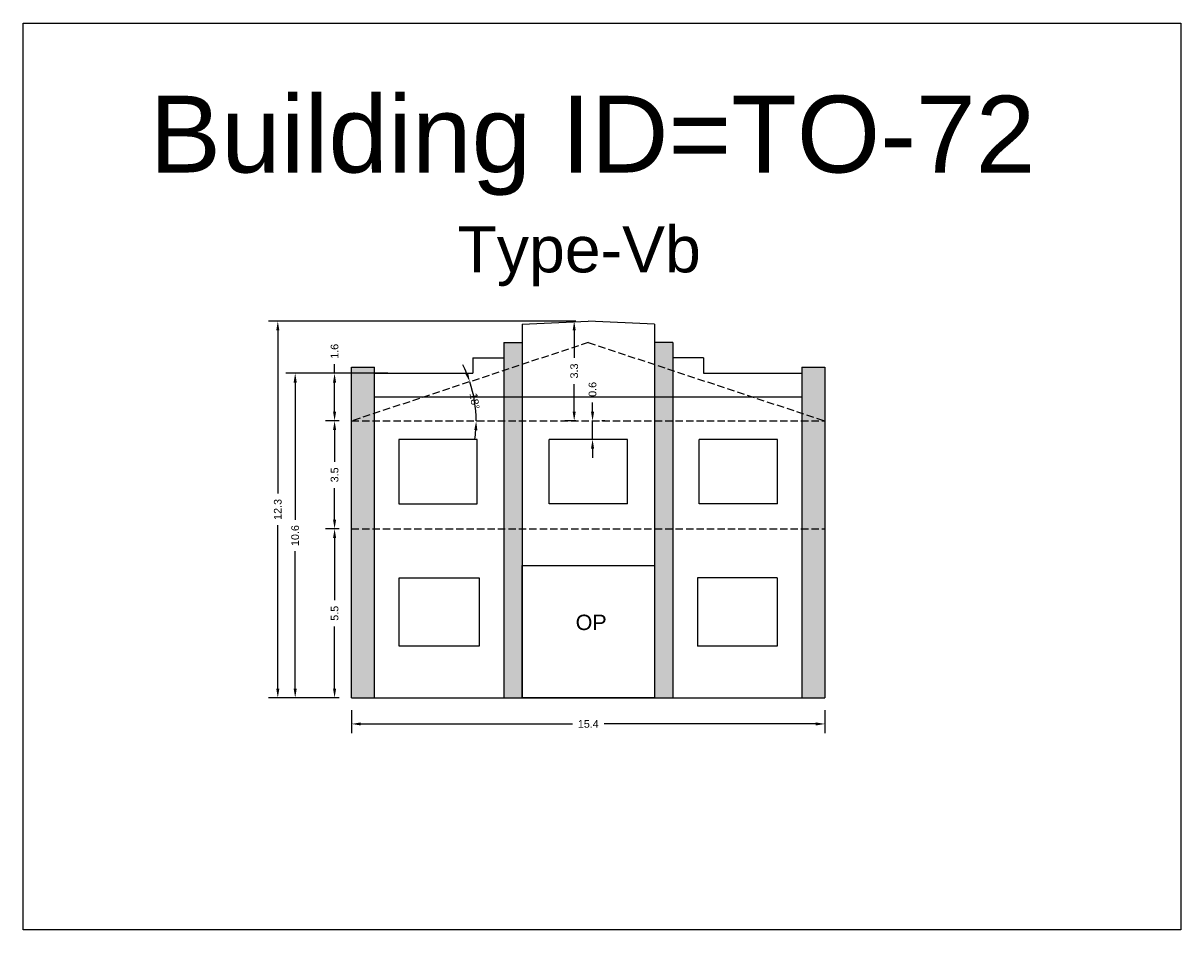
# Model space of a CAD drawing. Header units: metres. Extents: x 3416649 to 3417130, y -6713042 to -6712690.
# Tile 2 of 70: x 3416699 to 3416737, y -6713042 to -6713013. Entities that reach past the tile are written whole.
import ezdxf

# ---------------------------------------------------------------- set-up
doc = ezdxf.new("R2010")
doc.units = ezdxf.units.M
doc.linetypes.add('ACAD_ISO02W100', pattern=[15, 12, -3])
doc.layers.add('Dotted', color=7, linetype='ACAD_ISO02W100', plot=False)
doc.styles.get("Standard").update_dxf_attribs({"font": 'arial.ttf'})
doc.dimstyles.new('ISO-25', dxfattribs={"dimtxt": 0.25, "dimasz": 0.3, "dimexe": 0.3, "dimexo": 0.4, "dimgap": 0.2, "dimtad": 0, "dimdec": 1, "dimdsep": 46, "dimtxsty": 'Standard', "dimcen": 2.5, "dimadec": 0, "dimazin": 0, "dimtfac": 1, "dimtdec": 1, "dimtmove": 0, "dimatfit": 3, "dimfxl": 1, "dimarcsym": 0})

# ---------------------------------------------------------------- blocks, each defined once
blk = doc.blocks.new('*D566')
at = {"color": 0, "lineweight": -2, "transparency": 16777216}
for start, end in [(22.5648, 26.8062), (360, 18.3233), (351.517, 355.7585)]:
    blk.add_arc((3416710.083, -6713025.742), 4.053, start, end, dxfattribs=at)
at = {"color": 0, "transparency": 16777216}
for points in [[(3416713.873, -6713024.169), (3416713.779, -6713024.204), (3416713.931, -6713024.468)], [(3416714.075, -6713026.04), (3416714.175, -6713026.044), (3416714.136, -6713025.742)]]:
    blk.add_solid(points, dxfattribs=at)
at = {"layer": 'Defpoints', "color": 0, "transparency": 16777216}
for p in [(3416717.783, -6713023.192), (3416714.113, -6713025.311), (3416710.083, -6713025.742), (3416710.083, -6713025.742), (3416725.483, -6713025.742)]:
    blk.add_point(p, dxfattribs=at)
at = {"color": 0, "transparency": 16777216, "insert": (3416714.085, -6713025.097), "char_height": 0.25, "attachment_point": 5, "rotation": 279.1616}
blk.add_mtext('18°', dxfattribs=at)
blk = doc.blocks.new('*D567')
at = {"color": 0, "lineweight": -2, "transparency": 16777216}
for p, q in [((3416709.683, -6713025.742), (3416709.23, -6713025.742)), ((3416709.53, -6713026.042), (3416709.53, -6713027.069)), ((3416709.53, -6713028.952), (3416709.53, -6713027.926)), ((3416709.683, -6713029.252), (3416709.23, -6713029.252))]:
    blk.add_line(p, q, dxfattribs=at)
at = {"color": 0, "transparency": 16777216}
for points in [[(3416709.48, -6713026.042), (3416709.58, -6713026.042), (3416709.53, -6713025.742)], [(3416709.48, -6713028.952), (3416709.58, -6713028.952), (3416709.53, -6713029.252)]]:
    blk.add_solid(points, dxfattribs=at)
at = {"layer": 'Defpoints', "color": 0, "transparency": 16777216}
for p in [(3416709.53, -6713025.742), (3416710.083, -6713025.742), (3416710.083, -6713029.252)]:
    blk.add_point(p, dxfattribs=at)
at = {"color": 0, "transparency": 16777216, "insert": (3416709.53, -6713027.497), "char_height": 0.25, "attachment_point": 5, "rotation": 90}
blk.add_mtext('3.5', dxfattribs=at)
blk = doc.blocks.new('*D568')
at = {"color": 0, "lineweight": -2, "transparency": 16777216}
for p, q in [((3416709.683, -6713029.252), (3416709.23, -6713029.252)), ((3416709.53, -6713029.552), (3416709.53, -6713031.574)), ((3416709.53, -6713034.452), (3416709.53, -6713032.431)), ((3416709.683, -6713034.752), (3416709.23, -6713034.752))]:
    blk.add_line(p, q, dxfattribs=at)
at = {"color": 0, "transparency": 16777216}
for points in [[(3416709.48, -6713029.552), (3416709.58, -6713029.552), (3416709.53, -6713029.252)], [(3416709.48, -6713034.452), (3416709.58, -6713034.452), (3416709.53, -6713034.752)]]:
    blk.add_solid(points, dxfattribs=at)
at = {"layer": 'Defpoints', "color": 0, "transparency": 16777216}
for p in [(3416709.53, -6713029.252), (3416710.083, -6713029.252), (3416710.083, -6713034.752)]:
    blk.add_point(p, dxfattribs=at)
at = {"color": 0, "transparency": 16777216, "insert": (3416709.53, -6713032.002), "char_height": 0.25, "attachment_point": 5, "rotation": 90}
blk.add_mtext('5.5', dxfattribs=at)
blk = doc.blocks.new('*D569')
at = {"color": 0, "lineweight": -2, "transparency": 16777216}
for p, q in [((3416717.922, -6713025.442), (3416717.922, -6713025.142)), ((3416717.922, -6713026.342), (3416717.922, -6713025.742)), ((3416718.322, -6713025.742), (3416718.222, -6713025.742)), ((3416718.322, -6713026.342), (3416718.222, -6713026.342)), ((3416717.922, -6713026.642), (3416717.922, -6713026.942))]:
    blk.add_line(p, q, dxfattribs=at)
at = {"color": 0, "transparency": 16777216}
for points in [[(3416717.872, -6713025.442), (3416717.972, -6713025.442), (3416717.922, -6713025.742)], [(3416717.872, -6713026.642), (3416717.972, -6713026.642), (3416717.922, -6713026.342)]]:
    blk.add_solid(points, dxfattribs=at)
at = {"layer": 'Defpoints', "color": 0, "transparency": 16777216}
for p in [(3416717.922, -6713025.742), (3416717.922, -6713025.742), (3416717.922, -6713026.342)]:
    blk.add_point(p, dxfattribs=at)
at = {"color": 0, "transparency": 16777216, "insert": (3416717.922, -6713024.715), "char_height": 0.25, "attachment_point": 5, "rotation": 90}
blk.add_mtext('0.6', dxfattribs=at)
blk = doc.blocks.new('*D570')
at = {"color": 0, "lineweight": -2, "transparency": 16777216}
for p, q in [((3416711.258, -6713024.192), (3416707.949, -6713024.192)), ((3416708.249, -6713024.492), (3416708.249, -6713028.959)), ((3416708.249, -6713034.452), (3416708.249, -6713029.985)), ((3416709.683, -6713034.752), (3416707.949, -6713034.752))]:
    blk.add_line(p, q, dxfattribs=at)
at = {"color": 0, "transparency": 16777216}
for points in [[(3416708.199, -6713024.492), (3416708.299, -6713024.492), (3416708.249, -6713024.192)], [(3416708.199, -6713034.452), (3416708.299, -6713034.452), (3416708.249, -6713034.752)]]:
    blk.add_solid(points, dxfattribs=at)
at = {"layer": 'Defpoints', "color": 0, "transparency": 16777216}
for p in [(3416708.249, -6713024.192), (3416711.658, -6713024.192), (3416710.083, -6713034.752)]:
    blk.add_point(p, dxfattribs=at)
at = {"color": 0, "transparency": 16777216, "insert": (3416708.249, -6713029.472), "char_height": 0.25, "attachment_point": 5, "rotation": 90}
blk.add_mtext('10.6', dxfattribs=at)
blk = doc.blocks.new('*D571')
at = {"color": 0, "lineweight": -2, "transparency": 16777216}
for p, q in [((3416709.53, -6713024.192), (3416709.53, -6713023.892)), ((3416711.258, -6713024.192), (3416709.23, -6713024.192)), ((3416709.53, -6713025.442), (3416709.53, -6713024.492)), ((3416709.683, -6713025.742), (3416709.23, -6713025.742))]:
    blk.add_line(p, q, dxfattribs=at)
at = {"color": 0, "transparency": 16777216}
for points in [[(3416709.48, -6713024.492), (3416709.58, -6713024.492), (3416709.53, -6713024.192)], [(3416709.48, -6713025.442), (3416709.58, -6713025.442), (3416709.53, -6713025.742)]]:
    blk.add_solid(points, dxfattribs=at)
at = {"layer": 'Defpoints', "color": 0, "transparency": 16777216}
for p in [(3416709.53, -6713024.192), (3416711.658, -6713024.192), (3416710.083, -6713025.742)]:
    blk.add_point(p, dxfattribs=at)
at = {"color": 0, "transparency": 16777216, "insert": (3416709.53, -6713023.477), "char_height": 0.25, "attachment_point": 5, "rotation": 90}
blk.add_mtext('1.6', dxfattribs=at)
blk = doc.blocks.new('*D572')
at = {"color": 0, "lineweight": -2, "transparency": 16777216}
for p, q in [((3416717.383, -6713022.492), (3416717.025, -6713022.492)), ((3416717.325, -6713022.792), (3416717.325, -6713023.69)), ((3416717.325, -6713025.442), (3416717.325, -6713024.545)), ((3416717.383, -6713025.742), (3416717.025, -6713025.742))]:
    blk.add_line(p, q, dxfattribs=at)
at = {"color": 0, "transparency": 16777216}
for points in [[(3416717.275, -6713022.792), (3416717.375, -6713022.792), (3416717.325, -6713022.492)], [(3416717.275, -6713025.442), (3416717.375, -6713025.442), (3416717.325, -6713025.742)]]:
    blk.add_solid(points, dxfattribs=at)
at = {"layer": 'Defpoints', "color": 0, "transparency": 16777216}
for p in [(3416717.783, -6713022.492), (3416717.325, -6713025.742), (3416717.783, -6713025.742)]:
    blk.add_point(p, dxfattribs=at)
at = {"color": 0, "transparency": 16777216, "insert": (3416717.325, -6713024.117), "char_height": 0.25, "attachment_point": 5, "rotation": 90}
blk.add_mtext('3.3', dxfattribs=at)
blk = doc.blocks.new('*D573')
at = {"color": 0, "lineweight": -2, "transparency": 16777216}
for p, q in [((3416710.083, -6713035.152), (3416710.083, -6713035.903)), ((3416725.483, -6713035.152), (3416725.483, -6713035.903)), ((3416710.383, -6713035.603), (3416717.27, -6713035.603)), ((3416725.183, -6713035.603), (3416718.295, -6713035.603))]:
    blk.add_line(p, q, dxfattribs=at)
at = {"color": 0, "transparency": 16777216}
for points in [[(3416710.383, -6713035.553), (3416710.383, -6713035.653), (3416710.083, -6713035.603)], [(3416725.183, -6713035.553), (3416725.183, -6713035.653), (3416725.483, -6713035.603)]]:
    blk.add_solid(points, dxfattribs=at)
at = {"layer": 'Defpoints', "color": 0, "transparency": 16777216}
for p in [(3416710.083, -6713034.752), (3416725.483, -6713034.752), (3416725.483, -6713035.603)]:
    blk.add_point(p, dxfattribs=at)
at = {"color": 0, "transparency": 16777216, "insert": (3416717.783, -6713035.603), "char_height": 0.25, "attachment_point": 5}
blk.add_mtext('15.4', dxfattribs=at)
blk = doc.blocks.new('*D574')
at = {"color": 0, "lineweight": -2, "transparency": 16777216}
for p, q in [((3416717.383, -6713022.492), (3416707.383, -6713022.492)), ((3416707.683, -6713022.792), (3416707.683, -6713028.109)), ((3416707.683, -6713034.452), (3416707.683, -6713029.135)), ((3416709.683, -6713034.752), (3416707.383, -6713034.752))]:
    blk.add_line(p, q, dxfattribs=at)
at = {"color": 0, "transparency": 16777216}
for points in [[(3416707.633, -6713022.792), (3416707.733, -6713022.792), (3416707.683, -6713022.492)], [(3416707.633, -6713034.452), (3416707.733, -6713034.452), (3416707.683, -6713034.752)]]:
    blk.add_solid(points, dxfattribs=at)
at = {"layer": 'Defpoints', "color": 0, "transparency": 16777216}
for p in [(3416707.683, -6713022.492), (3416717.783, -6713022.492), (3416710.083, -6713034.752)]:
    blk.add_point(p, dxfattribs=at)
at = {"color": 0, "transparency": 16777216, "insert": (3416707.683, -6713028.622), "char_height": 0.25, "attachment_point": 5, "rotation": 90}
blk.add_mtext('12.3', dxfattribs=at)

msp = doc.modelspace()

# ---------------------------------------------------------------- hatches: boundary and pattern name
h = msp.add_hatch(color=256)
h.dxf.hatch_style = 1
h.paths.add_polyline_path([(3416710.083, -6713029.252), (3416710.833, -6713029.252), (3416710.833, -6713034.752), (3416710.083, -6713034.752)])
h.paths.add_polyline_path([(3416710.083, -6713025.742), (3416710.833, -6713025.742), (3416710.833, -6713029.252), (3416710.083, -6713029.252)])
h.paths.add_polyline_path([(3416710.083, -6713023.992), (3416710.833, -6713023.992), (3416710.833, -6713025.494), (3416710.083, -6713025.742)])
h.paths.add_polyline_path([(3416710.833, -6713025.494), (3416710.833, -6713025.742), (3416710.083, -6713025.742)], flags=17)
h.paths.add_polyline_path([(3416715.033, -6713024.962), (3416715.633, -6713024.962), (3416715.633, -6713025.742), (3416715.033, -6713025.742)])
h.paths.add_polyline_path([(3416715.033, -6713024.103), (3416715.633, -6713023.904), (3416715.633, -6713024.962), (3416715.033, -6713024.962)])
h.paths.add_polyline_path([(3416715.033, -6713023.192), (3416715.633, -6713023.192), (3416715.633, -6713023.904), (3416715.033, -6713024.103), (3416715.033, -6713023.692)])
h.paths.add_polyline_path([(3416715.033, -6713025.742), (3416715.633, -6713025.742), (3416715.633, -6713029.252), (3416715.033, -6713029.252)])
h.paths.add_polyline_path([(3416715.033, -6713029.252), (3416715.633, -6713029.252), (3416715.633, -6713034.752), (3416715.033, -6713034.752)])
h = msp.add_hatch(color=256)
h.dxf.hatch_style = 1
h.paths.add_polyline_path([(3416725.483, -6713029.252), (3416724.733, -6713029.252), (3416724.733, -6713034.752), (3416725.483, -6713034.752)])
h.paths.add_polyline_path([(3416725.483, -6713025.742), (3416724.733, -6713025.742), (3416724.733, -6713029.252), (3416725.483, -6713029.252)])
h.paths.add_polyline_path([(3416725.483, -6713023.992), (3416724.733, -6713023.992), (3416724.733, -6713025.494), (3416725.483, -6713025.742)])
h.paths.add_polyline_path([(3416724.733, -6713025.494), (3416724.733, -6713025.742), (3416725.483, -6713025.742)], flags=17)
h.paths.add_polyline_path([(3416720.533, -6713024.962), (3416719.933, -6713024.962), (3416719.933, -6713025.742), (3416720.533, -6713025.742)])
h.paths.add_polyline_path([(3416720.533, -6713024.103), (3416719.933, -6713023.904), (3416719.933, -6713024.962), (3416720.533, -6713024.962)])
h.paths.add_polyline_path([(3416720.533, -6713023.192), (3416719.933, -6713023.192), (3416719.933, -6713023.904), (3416720.533, -6713024.103), (3416720.533, -6713023.692)])
h.paths.add_polyline_path([(3416720.533, -6713025.742), (3416719.933, -6713025.742), (3416719.933, -6713029.252), (3416720.533, -6713029.252)])
h.paths.add_polyline_path([(3416720.533, -6713029.252), (3416719.933, -6713029.252), (3416719.933, -6713034.752), (3416720.533, -6713034.752)])

# ---------------------------------------------------------------- linework, layer by layer
for points in [[(3416699.399, -6713012.797), (3416737.06, -6713012.797), (3416737.06, -6713042.304), (3416699.399, -6713042.304)], [(3416714.173, -6713026.342), (3416711.623, -6713026.342), (3416711.623, -6713028.442), (3416714.173, -6713028.442)], [(3416715.633, -6713030.452), (3416719.933, -6713030.452), (3416719.933, -6713034.752), (3416715.633, -6713034.752)], [(3416714.233, -6713030.852), (3416714.233, -6713033.072), (3416711.633, -6713033.072), (3416711.633, -6713030.852)]]:
    msp.add_lwpolyline(points, close=True)
for points in [[(3416715.633, -6713022.592), (3416717.783, -6713022.492)], [(3416715.633, -6713022.592), (3416715.633, -6713023.192)], [(3416719.933, -6713022.592), (3416717.783, -6713022.492)], [(3416719.933, -6713022.592), (3416719.933, -6713034.752)], [(3416715.033, -6713023.192), (3416715.633, -6713023.192)], [(3416715.033, -6713023.192), (3416715.033, -6713023.692)], [(3416715.633, -6713023.192), (3416715.633, -6713034.752)], [(3416720.533, -6713023.192), (3416719.933, -6713023.192)], [(3416720.533, -6713023.192), (3416720.533, -6713023.692)], [(3416714.033, -6713023.692), (3416714.033, -6713024.192)], [(3416714.033, -6713023.692), (3416715.033, -6713023.692)], [(3416715.033, -6713023.692), (3416715.033, -6713034.752)], [(3416721.533, -6713023.692), (3416720.533, -6713023.692)], [(3416720.533, -6713023.692), (3416720.533, -6713034.752)], [(3416721.533, -6713023.692), (3416721.533, -6713024.192)], [(3416710.083, -6713034.752), (3416710.083, -6713023.992)], [(3416710.083, -6713023.992), (3416710.833, -6713023.992)], [(3416710.833, -6713034.752), (3416710.833, -6713023.992)], [(3416710.833, -6713024.192), (3416714.033, -6713024.192)], [(3416721.533, -6713024.192), (3416724.733, -6713024.192)], [(3416724.733, -6713023.992), (3416724.733, -6713034.752)], [(3416724.733, -6713023.992), (3416725.483, -6713023.992)], [(3416725.483, -6713023.992), (3416725.483, -6713034.752)], [(3416710.833, -6713024.962), (3416724.733, -6713024.962)], [(3416719.058, -6713026.342), (3416716.508, -6713026.342)], [(3416716.508, -6713028.442), (3416716.508, -6713026.342)], [(3416719.058, -6713028.442), (3416719.058, -6713026.342)], [(3416723.943, -6713026.342), (3416721.393, -6713026.342)], [(3416721.393, -6713028.442), (3416721.393, -6713026.342)], [(3416723.943, -6713028.442), (3416723.943, -6713026.342)], [(3416719.058, -6713028.442), (3416716.508, -6713028.442)], [(3416723.943, -6713028.442), (3416721.393, -6713028.442)], [(3416715.633, -6713030.452), (3416719.933, -6713030.452)], [(3416723.933, -6713030.852), (3416721.333, -6713030.852)], [(3416721.333, -6713030.852), (3416721.333, -6713033.072)], [(3416723.933, -6713030.852), (3416723.933, -6713033.072)], [(3416723.933, -6713033.072), (3416721.333, -6713033.072)], [(3416710.083, -6713034.752), (3416725.483, -6713034.752)]]:
    msp.add_lwpolyline(points)
at = {"layer": 'Dotted', "ltscale": 0.02}
for points in [[(3416717.783, -6713023.192), (3416710.083, -6713025.742)], [(3416717.783, -6713023.192), (3416725.483, -6713025.742)], [(3416710.083, -6713025.742), (3416725.483, -6713025.742)], [(3416710.083, -6713029.252), (3416725.483, -6713029.252)]]:
    msp.add_lwpolyline(points, dxfattribs=at)

# ---------------------------------------------------------------- texts
at = {"attachment_point": 1}
for s, width, heights, insert, char_height in [('Building ID=TO-72', 67.86454, [0.517], (3416703.505, -6713015.158), 2.5), ('Type-Vb ', 9.99112, [0.517], (3416713.527, -6713019.407), 1.5), ('OP', 67.86454, [0], (3416717.373, -6713032.047), 0.5)]:
    msp.add_mtext_dynamic_manual_height_columns(s, width=width, gutter_width=12.5, heights=heights, dxfattribs=dict(at, insert=insert, char_height=char_height))

# ---------------------------------------------------------------- dimensions: what is measured, and where the dimension line sits
for base, p1, p2, picture, middle in [((3416707.683, -6713022.492), (3416710.083, -6713034.752), (3416717.783, -6713022.492), '*D574', (3416707.683, -6713028.622)), ((3416717.325156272, -6713025.742308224), (3416717.782764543, -6713022.492308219), (3416717.782764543, -6713025.74230822), '*D572', (3416717.325156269, -6713024.117308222)), ((3416709.529511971, -6713024.192308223), (3416710.082764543, -6713025.74230822), (3416711.657550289, -6713024.192308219), '*D571', (3416709.529511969, -6713023.476585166)), ((3416708.249, -6713024.192), (3416710.083, -6713034.752), (3416711.658, -6713024.192), '*D570', (3416708.249, -6713029.472)), ((3416717.922, -6713025.742), (3416717.922, -6713026.342), (3416717.922, -6713025.742), '*D569', (3416717.922, -6713024.715)), ((3416709.53, -6713025.742), (3416710.083, -6713029.252), (3416710.083, -6713025.742), '*D567', (3416709.53, -6713027.497)), ((3416709.53, -6713029.252), (3416710.083, -6713034.752), (3416710.083, -6713029.252), '*D568', (3416709.53, -6713032.002))]:
    dim = msp.add_linear_dim(base=base, p1=p1, p2=p2, angle=90, dimstyle='ISO-25')
    dim.commit()
    dim.dimension.update_dxf_attribs({"geometry": picture, "text_midpoint": middle})
dim = msp.add_angular_dim_2l(base=(3416714.113, -6713025.311), line1=((3416710.083, -6713025.742), (3416725.483, -6713025.742)), line2=((3416717.783, -6713023.192), (3416710.083, -6713025.742)), dimstyle='ISO-25')
dim.commit()
dim.dimension.update_dxf_attribs({"geometry": '*D566', "text_midpoint": (3416714.085, -6713025.097)})
dim = msp.add_linear_dim(base=(3416725.483, -6713035.603), p1=(3416710.083, -6713034.752), p2=(3416725.483, -6713034.752), dimstyle='ISO-25')
dim.commit()
dim.dimension.update_dxf_attribs({"geometry": '*D573', "text_midpoint": (3416717.783, -6713035.603)})

doc.saveas('drawing.dxf')
